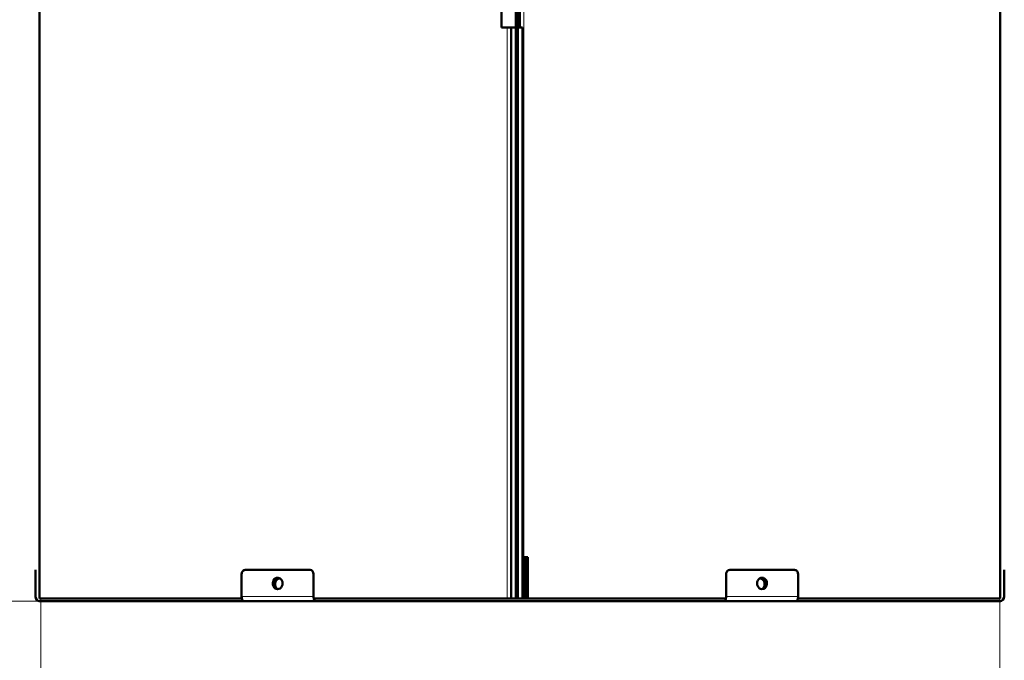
# Model space of a CAD drawing. Header units: millimetres. Extents: x 5 to 414, y 5 to 290.
# Tile 35 of 83: x 201 to 249, y 108 to 138. Entities that reach past the tile are written whole.
import ezdxf

# ---------------------------------------------------------------- set-up
doc = ezdxf.new("R2010")
doc.units = ezdxf.units.MM
doc.layers.add('1', color=7, linetype='Continuous', true_color=0xffffff)
doc.styles.add('Arial', font='Arial')
doc.dimstyles.new('DIMSTYLE_BRK_4', dxfattribs={"dimtxt": 0.18, "dimasz": 0.18, "dimexe": 0.18, "dimexo": 0.0625, "dimgap": 0.09, "dimtad": 0, "dimtih": 1, "dimtoh": 1, "dimdec": 4, "dimzin": 0, "dimdsep": 46, "dimtxsty": 'Standard', "dimcen": 0.09, "dimadec": 0, "dimazin": 0, "dimtfac": 1, "dimtdec": 4, "dimtofl": 0, "dimtmove": 0, "dimatfit": 3, "dimfxl": 1, "dimtolj": 1, "dimtzin": 0, "dimarcsym": 0})
doc.dimstyles.get("Standard").update_dxf_attribs({"dimtxt": 0.18, "dimasz": 0.18, "dimexe": 0.18, "dimexo": 0.0625, "dimgap": 0.09, "dimtad": 0, "dimtih": 1, "dimtoh": 1, "dimdec": 4, "dimzin": 0, "dimdsep": 46, "dimtxsty": 'Standard', "dimcen": 0.09, "dimadec": 0, "dimazin": 0, "dimtfac": 1, "dimtdec": 4, "dimtofl": 0, "dimtmove": 0, "dimatfit": 3, "dimfxl": 1, "dimtolj": 1, "dimtzin": 0, "dimarcsym": 0})

# ---------------------------------------------------------------- blocks, each defined once
blk = doc.blocks.new('_U5')
at = {"layer": '1', "color": 92, "linetype": 'Continuous', "lineweight": 13}
for p, q in [((187.284692, 205.48414), (175.827831, 205.48414)), ((202.807705, 205.48414), (190.284692, 205.48414)), ((177.827831, 201.98414), (177.827831, 113.86414)), ((202.450841, 110.36414), (175.827831, 110.36414))]:
    blk.add_line(p, q, dxfattribs=at)
at = {"layer": '1', "color": 92}
for points in [[(178.411165, 201.98414), (177.244498, 201.98414), (177.827831, 205.48414)], [(177.244498, 113.86414), (178.411165, 113.86414), (177.827831, 110.36414)]]:
    blk.add_solid(points, dxfattribs=at)
at = {"layer": 'Defpoints', "color": 0}
for p in [(202.807705, 205.48414), (177.827831, 110.36414), (202.450841, 110.36414)]:
    blk.add_point(p, dxfattribs=at)
at = {"layer": '1', "color": 1, "lineweight": 13, "insert": (173.264831, 157.92414), "char_height": 3, "attachment_point": 2, "rotation": 90, "style": 'Arial'}
blk.add_mtext('\\A1;951', dxfattribs=at)
blk = doc.blocks.new('_U8')
at = {"layer": '1', "color": 92, "lineweight": 13}
for p, q in [((202.450841, 110.48414), (202.477566, 98.146939)), ((248.614286, 110.58414), (248.641011, 98.246939)), ((202.473234, 100.146934), (248.636679, 100.246934))]:
    blk.add_line(p, q, dxfattribs=at)
at = {"layer": '1', "color": 92, "lineweight": 18}
for points in [[(202.473234, 100.146934), (205.971191, 101.092336), (205.975261, 99.216696)], [(248.636679, 100.246934), (245.138722, 99.301533), (245.134652, 101.177173)]]:
    blk.add_solid(points, dxfattribs=at)
at = {"layer": '1', "color": 1, "linetype": 'Continuous', "lineweight": 13, "char_height": 3, "attachment_point": 7, "rotation": 0.1241148, "line_spacing_factor": 0.824923, "style": 'Arial'}
for s, insert in [('\\fArial|b0|i0;%%c', (220.735948, 101.528572)), ('\\fArial|b0|i0;\\W1.0000;462', (223.994253, 101.53563))]:
    blk.add_mtext(s, dxfattribs=dict(at, insert=insert))

msp = doc.modelspace()

# ---------------------------------------------------------------- linework, layer by layer
at = {"layer": '1', "color": 7, "linetype": 'Continuous', "lineweight": 50}
for p, q in [((225.39429, 112.48414), (225.39429, 140.78414)), ((224.63429, 137.98414), (224.63429, 139.48414)), ((225.31703, 112.48414), (225.31703, 139.48414)), ((225.51429, 139.48411), (225.51429, 137.98377)), ((202.39429, 138.73414), (202.39429, 111.45914)), ((248.63429, 111.45914), (248.63429, 138.73414)), ((224.8996, 137.98414), (224.63429, 137.98414)), ((225.09429, 137.98414), (224.8996, 137.98414)), ((225.31429, 137.98414), (225.09429, 137.98414)), ((225.09429, 110.48414), (225.09429, 137.98414)), ((225.31429, 110.48414), (225.31429, 137.98414)), ((225.41429, 137.98414), (225.41429, 110.48414)), ((225.63429, 137.98414), (225.41429, 137.98414)), ((225.63429, 110.48414), (225.63429, 137.98414)), ((225.41429, 112.48414), (225.316, 112.48414)), ((225.39429, 110.48414), (225.39429, 112.48434)), ((225.63428, 112.48414), (225.71257, 112.48414)), ((225.71257, 112.48414), (225.89429, 112.48414)), ((225.71429, 110.48414), (225.71429, 112.48434)), ((225.81429, 110.48414), (225.81429, 112.48434)), ((225.89429, 112.48414), (225.89429, 110.48414)), ((202.19429, 111.86414), (202.19429, 111.66414)), ((215.41313, 111.86414), (212.29544, 111.86414)), ((238.73313, 111.86414), (235.61544, 111.86414)), ((248.83429, 111.86414), (248.83429, 111.66414)), ((202.19429, 110.58414), (202.19429, 111.66414)), ((202.39434, 111.45914), (202.39429, 111.45914)), ((212.12224, 111.66414), (212.12224, 110.58414)), ((213.91101, 111.45914), (213.96245, 111.45914)), ((215.58634, 110.58414), (215.58634, 111.66414)), ((235.44224, 111.66414), (235.44224, 110.58414)), ((237.06612, 111.45914), (237.11756, 111.45914)), ((238.90634, 111.66414), (238.90634, 110.58414)), ((248.63423, 111.45914), (248.63429, 111.45914)), ((248.83429, 111.66414), (248.83429, 110.58414)), ((202.39429, 110.90914), (202.39429, 110.48414)), ((202.39429, 110.90914), (202.39434, 110.90914)), ((248.63429, 110.90914), (248.63423, 110.90914)), ((248.63429, 110.48414), (248.63429, 110.90914)), ((202.41429, 110.48414), (202.39429, 110.48414)), ((202.41429, 110.48414), (202.45084, 110.48414)), ((202.45084, 110.48414), (212.13414, 110.48414)), ((215.71406, 110.48414), (215.59762, 110.48414)), ((215.59831, 110.48414), (215.69634, 110.48414)), ((215.69634, 110.48414), (215.71462, 110.48414)), ((215.71462, 110.48414), (225.09438, 110.48414)), ((224.8996, 110.48414), (225.09429, 110.48414)), ((225.09429, 110.48414), (225.31429, 110.48414)), ((225.31444, 110.48414), (225.39444, 110.48414)), ((225.63429, 110.48414), (225.41429, 110.48414)), ((225.61421, 110.48414), (235.31396, 110.48414)), ((235.31396, 110.48414), (235.33224, 110.48414)), ((235.31481, 110.48414), (235.43024, 110.48414)), ((235.33224, 110.48414), (235.43026, 110.48414)), ((238.89443, 110.48414), (248.57773, 110.48414)), ((248.57773, 110.48414), (248.61429, 110.48414)), ((248.6143, 110.48414), (248.63429, 110.48414)), ((202.36429, 110.36414), (202.41429, 110.36414)), ((202.45084, 110.36414), (202.41429, 110.36414)), ((212.25051, 110.36414), (202.45084, 110.36414)), ((212.23224, 110.36414), (212.64733, 110.36414)), ((215.28124, 110.36414), (212.64733, 110.36414)), ((215.28124, 110.36414), (215.69634, 110.36414)), ((215.71462, 110.36414), (215.69634, 110.36414)), ((235.31396, 110.36414), (215.71462, 110.36414)), ((235.33224, 110.36414), (235.31396, 110.36414)), ((235.33224, 110.36414), (235.74733, 110.36414)), ((238.38124, 110.36414), (235.74733, 110.36414)), ((238.38124, 110.36414), (238.79634, 110.36414)), ((248.57773, 110.36414), (238.77806, 110.36414)), ((248.61429, 110.36414), (248.57773, 110.36414)), ((248.66429, 110.36414), (248.61429, 110.36414))]:
    msp.add_line(p, q, dxfattribs=at)
at = {"layer": '1', "color": 2, "linetype": 'Continuous', "lineweight": 13}
for p, q in [((225.71257, 112.48414), (225.71257, 139.48414)), ((224.8996, 110.48414), (224.8996, 137.98414)), ((212.12224, 110.58414), (215.58634, 110.58414)), ((235.44224, 110.58414), (238.90634, 110.58414))]:
    msp.add_line(p, q, dxfattribs=at)
at = {"layer": '1', "color": 7, "linetype": 'Continuous', "lineweight": 50}
for centre, start, end in [((202.41429, 110.58414), 180, 270), ((248.61429, 110.58414), 270, 0)]:
    msp.add_arc(centre, 0.22, start, end, dxfattribs=at)
for centre, major_axis, ratio, start_param, end_param in [((212.29544, 111.66414), (0, -0.2), 0.866025, 3.14159265, 4.71238898), ((215.41313, 111.66414), (0, -0.2), 0.866025, 1.57079633, 3.14159265), ((235.61544, 111.66414), (0, 0.2), 0.866025, 0, 1.57079633), ((238.73313, 111.66414), (0, 0.2), 0.866025, 4.71238898, 6.28318531), ((213.85429, 111.21414), (0, 0.275), 0.866025, 4.97382258, 8.11541523), ((237.17429, 111.21414), (0, -0.275), 0.866025, 1.83222992, 4.97382258), ((213.85429, 111.21414), (0, 0.275), 0.866025, 1.83222992, 4.97382258), ((237.17429, 111.21414), (0, -0.275), 0.866025, 4.97382258, 8.11541523), ((212.23224, 110.58414), (0, 0.22), 0.5, 1.57079633, 3.14159265), ((215.69634, 110.58414), (0, -0.22), 0.5, 4.71238898, 6.28318531), ((235.33224, 110.58414), (0, 0.22), 0.5, 3.14159265, 4.71238898), ((238.79634, 110.58414), (0, 0.22), 0.5, 3.14159265, 4.71238898)]:
    msp.add_ellipse(centre, major_axis=major_axis, ratio=ratio, start_param=start_param, end_param=end_param, dxfattribs=at)
for points, knots in [([(202.39434, 111.45914), (202.39436, 111.45914), (202.39438, 111.45869), (202.39443, 111.45735), (202.39445, 111.45679), (202.39448, 111.45545), (202.3945, 111.45468), (202.39456, 111.45203), (202.39465, 111.44766), (202.39475, 111.44161), (202.39484, 111.43643), (202.39487, 111.43459), (202.39492, 111.4307), (202.39496, 111.42866), (202.39505, 111.42227), (202.39518, 111.41302), (202.39531, 111.40235), (202.39541, 111.3938), (202.39546, 111.38939), (202.39551, 111.38477), (202.39555, 111.38165), (202.39556, 111.38006), (202.39565, 111.37203), (202.39578, 111.35866), (202.39597, 111.33707), (202.3961, 111.31973), (202.39616, 111.30969), (202.39619, 111.30564), (202.3962, 111.3036), (202.39624, 111.29745), (202.39626, 111.29332), (202.39633, 111.28084), (202.39641, 111.26394), (202.39647, 111.24655), (202.39651, 111.23333), (202.39653, 111.22667), (202.39654, 111.21994), (202.39655, 111.21543), (202.39655, 111.21318), (202.39656, 111.20191), (202.39658, 111.18393), (202.39656, 111.1571), (202.39652, 111.13931), (202.39648, 111.126), (202.39647, 111.12156), (202.39644, 111.11278), (202.39642, 111.10844), (202.39637, 111.09553), (202.39629, 111.07865), (202.39619, 111.06244), (202.39611, 111.05054), (202.39608, 111.04661), (202.39604, 111.04078), (202.39602, 111.03885), (202.39599, 111.03502), (202.39598, 111.03312), (202.3959, 111.02373), (202.39578, 111.0093), (202.39558, 110.9894), (202.39544, 110.9773), (202.39536, 110.97011), (202.39534, 110.96869), (202.39531, 110.9659), (202.39526, 110.96179), (202.39521, 110.95791), (202.39511, 110.95043), (202.39498, 110.94122), (202.39486, 110.93354), (202.39478, 110.92837), (202.39475, 110.92674), (202.39471, 110.92445), (202.3947, 110.92371), (202.39467, 110.92229), (202.39466, 110.92161), (202.3946, 110.91834), (202.39451, 110.91398), (202.39444, 110.91135), (202.39438, 110.90959), (202.39436, 110.90914), (202.39434, 110.90914)], [0, 0, 0, 0, 0.03125, 0.03125, 0.046875, 0.046875, 0.0625, 0.0625, 0.09375, 0.125, 0.125, 0.140625, 0.140625, 0.15625, 0.15625, 0.1875, 0.21875, 0.21875, 0.234375, 0.2421875, 0.2421875, 0.25, 0.25, 0.28125, 0.3125, 0.34375, 0.3515625, 0.3515625, 0.359375, 0.359375, 0.375, 0.375, 0.40625, 0.4375, 0.4375, 0.453125, 0.4609375, 0.4609375, 0.46875, 0.46875, 0.5, 0.53125, 0.5625, 0.5625, 0.578125, 0.578125, 0.59375, 0.59375, 0.625, 0.65625, 0.65625, 0.671875, 0.671875, 0.6796875, 0.6796875, 0.6875, 0.6875, 0.71875, 0.75, 0.78125, 0.78125, 0.7890625, 0.7890625, 0.796875, 0.8125, 0.8125, 0.84375, 0.875, 0.875, 0.890625, 0.890625, 0.8984375, 0.8984375, 0.90625, 0.90625, 0.9375, 0.96875, 0.96875, 1, 1, 1, 1]), ([(213.78006, 110.95476), (213.77969, 110.95504), (213.7729, 110.96029), (213.76634, 110.96594), (213.75738, 110.97449), (213.75298, 110.9789), (213.74871, 110.98351), (213.74588, 110.98664), (213.74449, 110.98822), (213.73759, 110.99625), (213.72719, 111.00962), (213.71344, 111.03121), (213.7045, 111.04855), (213.70003, 111.05859), (213.69828, 111.06264), (213.69742, 111.06468), (213.69493, 111.07083), (213.69336, 111.07496), (213.68892, 111.08745), (213.68374, 111.10434), (213.68001, 111.12173), (213.67775, 111.13495), (213.67676, 111.14161), (213.67597, 111.14834), (213.6755, 111.15285), (213.67528, 111.1551), (213.67434, 111.16637), (213.67359, 111.18435), (213.67474, 111.21118), (213.677, 111.22897), (213.67928, 111.24228), (213.68014, 111.24672), (213.68203, 111.2555), (213.68307, 111.25984), (213.68644, 111.27275), (213.69164, 111.28963), (213.69823, 111.30584), (213.7037, 111.31774), (213.70561, 111.32167), (213.70861, 111.3275), (213.70964, 111.32943), (213.71173, 111.33326), (213.71279, 111.33516), (213.71819, 111.34455), (213.72742, 111.35898), (213.74294, 111.37888), (213.75443, 111.39098), (213.76197, 111.39817), (213.7635, 111.39959), (213.76658, 111.40238), (213.77123, 111.40649), (213.77599, 111.41037), (213.78565, 111.41785), (213.7989, 111.42706), (213.81288, 111.43474), (213.82366, 111.43991), (213.8273, 111.44154), (213.83282, 111.44383), (213.83468, 111.44457), (213.83839, 111.44599), (213.84025, 111.44667), (213.84957, 111.44994), (213.86462, 111.4543), (213.87993, 111.45693), (213.89537, 111.45869), (213.90316, 111.45914), (213.91101, 111.45914)], [0, 0, 0, 0, 0.00220666, 0.04058333, 0.04058333, 0.05977166, 0.06936583, 0.06936583, 0.07895999, 0.07895999, 0.11733666, 0.15571333, 0.19408999, 0.20368416, 0.20368416, 0.21327833, 0.21327833, 0.23246666, 0.23246666, 0.27084333, 0.30921999, 0.30921999, 0.32840833, 0.33800249, 0.33800249, 0.34759666, 0.34759666, 0.38597333, 0.42435, 0.46272666, 0.46272666, 0.481915, 0.481915, 0.50110333, 0.50110333, 0.53948, 0.57785666, 0.57785666, 0.597045, 0.597045, 0.60663916, 0.60663916, 0.61623333, 0.61623333, 0.65461, 0.69298666, 0.73136333, 0.73136333, 0.7409575, 0.7409575, 0.75055166, 0.76974, 0.76974, 0.80811667, 0.84649333, 0.84649333, 0.86568167, 0.86568167, 0.87527583, 0.87527583, 0.88487, 0.88487, 0.92324667, 0.96162333, 0.96162333, 1, 1, 1, 1]), ([(213.97101, 111.45914), (213.96316, 111.45914), (213.95532, 111.45869), (213.94361, 111.45735), (213.93972, 111.45679), (213.93201, 111.45545), (213.92818, 111.45468), (213.91677, 111.45203), (213.90177, 111.44766), (213.88718, 111.44161), (213.8764, 111.43643), (213.87284, 111.43459), (213.86576, 111.4307), (213.86228, 111.42866), (213.852, 111.42227), (213.83874, 111.41302), (213.82635, 111.40235), (213.81738, 111.3938), (213.81298, 111.38939), (213.80871, 111.38477), (213.80589, 111.38165), (213.80449, 111.38006), (213.79759, 111.37203), (213.78719, 111.35866), (213.77344, 111.33707), (213.76451, 111.31973), (213.76003, 111.30969), (213.75828, 111.30564), (213.75743, 111.3036), (213.75493, 111.29745), (213.75336, 111.29332), (213.74893, 111.28084), (213.74375, 111.26394), (213.74001, 111.24655), (213.73775, 111.23333), (213.73676, 111.22667), (213.73598, 111.21994), (213.7355, 111.21543), (213.73529, 111.21318), (213.73434, 111.20191), (213.7336, 111.18393), (213.73474, 111.1571), (213.73701, 111.13931), (213.73928, 111.126), (213.74014, 111.12156), (213.74204, 111.11278), (213.74307, 111.10844), (213.74644, 111.09553), (213.75164, 111.07865), (213.75823, 111.06244), (213.7637, 111.05054), (213.76562, 111.04661), (213.76862, 111.04078), (213.76964, 111.03885), (213.77173, 111.03502), (213.77279, 111.03312), (213.7782, 111.02373), (213.78742, 111.0093), (213.80295, 110.9894), (213.81443, 110.9773), (213.82197, 110.97011), (213.8235, 110.96869), (213.82658, 110.9659), (213.83123, 110.96179), (213.83599, 110.95791), (213.84565, 110.95043), (213.85265, 110.94556), (213.85986, 110.94112), (213.86025, 110.94089)], [0, 0, 0, 0, 0.03695901, 0.03695901, 0.05543852, 0.05543852, 0.07391802, 0.07391802, 0.11087704, 0.14783605, 0.14783605, 0.16631556, 0.16631556, 0.18479506, 0.18479506, 0.22175407, 0.25871309, 0.25871309, 0.27719259, 0.28643235, 0.28643235, 0.2956721, 0.2956721, 0.33263111, 0.36959012, 0.40654914, 0.41578889, 0.41578889, 0.42502864, 0.42502864, 0.44350815, 0.44350815, 0.48046716, 0.51742617, 0.51742617, 0.53590568, 0.54514543, 0.54514543, 0.55438519, 0.55438519, 0.5913442, 0.62830321, 0.66526222, 0.66526222, 0.68374173, 0.68374173, 0.70222124, 0.70222124, 0.73918025, 0.77613926, 0.77613926, 0.79461877, 0.79461877, 0.80385852, 0.80385852, 0.81309827, 0.81309827, 0.85005729, 0.8870163, 0.92397531, 0.92397531, 0.93321506, 0.93321506, 0.94245482, 0.96093432, 0.96093432, 0.99789334, 1, 1, 1, 1]), ([(237.16885, 110.94121), (237.16914, 110.94139), (237.16943, 110.94157), (237.17658, 110.94601), (237.18984, 110.95526), (237.20223, 110.96594), (237.21119, 110.97449), (237.21559, 110.9789), (237.21986, 110.98351), (237.22268, 110.98664), (237.22408, 110.98822), (237.23098, 110.99625), (237.24138, 111.00962), (237.25513, 111.03121), (237.26407, 111.04855), (237.26854, 111.05859), (237.27029, 111.06264), (237.27115, 111.06468), (237.27364, 111.07083), (237.27521, 111.07496), (237.27964, 111.08745), (237.28482, 111.10434), (237.28856, 111.12173), (237.29082, 111.13495), (237.29181, 111.14161), (237.29259, 111.14834), (237.29307, 111.15285), (237.29328, 111.1551), (237.29423, 111.16637), (237.29497, 111.18435), (237.29383, 111.21118), (237.29157, 111.22897), (237.28929, 111.24228), (237.28843, 111.24672), (237.28654, 111.2555), (237.2855, 111.25984), (237.28213, 111.27275), (237.27693, 111.28963), (237.27034, 111.30584), (237.26487, 111.31774), (237.26296, 111.32167), (237.25995, 111.3275), (237.25893, 111.32943), (237.25684, 111.33326), (237.25578, 111.33516), (237.25038, 111.34455), (237.24115, 111.35898), (237.22563, 111.37888), (237.21414, 111.39098), (237.2066, 111.39817), (237.20507, 111.39959), (237.20199, 111.40238), (237.19734, 111.40649), (237.19258, 111.41037), (237.18292, 111.41785), (237.16967, 111.42706), (237.15569, 111.43474), (237.14491, 111.43991), (237.14128, 111.44154), (237.13575, 111.44383), (237.13389, 111.44457), (237.13018, 111.44599), (237.12832, 111.44667), (237.119, 111.44994), (237.10396, 111.4543), (237.08865, 111.45693), (237.0732, 111.45869), (237.06542, 111.45914), (237.05756, 111.45914)], [0, 0, 0, 0, 0.0015716, 0.0015716, 0.03855043, 0.07552926, 0.07552926, 0.09401868, 0.10326338, 0.10326338, 0.11250809, 0.11250809, 0.14948692, 0.18646575, 0.22344458, 0.23268929, 0.23268929, 0.24193399, 0.24193399, 0.26042341, 0.26042341, 0.29740224, 0.33438107, 0.33438107, 0.35287048, 0.36211519, 0.36211519, 0.3713599, 0.3713599, 0.40833873, 0.44531756, 0.48229639, 0.48229639, 0.5007858, 0.5007858, 0.51927522, 0.51927522, 0.55625405, 0.59323287, 0.59323287, 0.61172229, 0.61172229, 0.620967, 0.620967, 0.6302117, 0.6302117, 0.66719053, 0.70416936, 0.74114819, 0.74114819, 0.7503929, 0.7503929, 0.75963761, 0.77812702, 0.77812702, 0.81510585, 0.85208468, 0.85208468, 0.8705741, 0.8705741, 0.8798188, 0.8798188, 0.88906351, 0.88906351, 0.92604234, 0.96302117, 0.96302117, 1, 1, 1, 1]), ([(237.11756, 111.45914), (237.12542, 111.45914), (237.13325, 111.45869), (237.14497, 111.45735), (237.14885, 111.45679), (237.15657, 111.45545), (237.1604, 111.45468), (237.17181, 111.45203), (237.18681, 111.44766), (237.20139, 111.44161), (237.21217, 111.43643), (237.21574, 111.43459), (237.22281, 111.4307), (237.2263, 111.42866), (237.23658, 111.42227), (237.24984, 111.41302), (237.26223, 111.40235), (237.27119, 111.3938), (237.27559, 111.38939), (237.27987, 111.38477), (237.28269, 111.38165), (237.28409, 111.38006), (237.29098, 111.37203), (237.30138, 111.35866), (237.31514, 111.33707), (237.32407, 111.31973), (237.32855, 111.30969), (237.3303, 111.30564), (237.33115, 111.3036), (237.33365, 111.29745), (237.33522, 111.29332), (237.33965, 111.28084), (237.34483, 111.26394), (237.34857, 111.24655), (237.35082, 111.23333), (237.35182, 111.22667), (237.3526, 111.21994), (237.35308, 111.21543), (237.35329, 111.21318), (237.35424, 111.20191), (237.35498, 111.18393), (237.35384, 111.1571), (237.35157, 111.13931), (237.34929, 111.126), (237.34844, 111.12156), (237.34654, 111.11278), (237.34551, 111.10844), (237.34213, 111.09553), (237.33693, 111.07865), (237.33034, 111.06244), (237.32487, 111.05054), (237.32296, 111.04661), (237.31996, 111.04078), (237.31893, 111.03885), (237.31685, 111.03502), (237.31578, 111.03312), (237.31038, 111.02373), (237.30116, 111.0093), (237.28563, 110.9894), (237.27415, 110.9773), (237.2666, 110.97011), (237.26507, 110.96869), (237.262, 110.9659), (237.25734, 110.96179), (237.25258, 110.95791), (237.24586, 110.9527), (237.2423, 110.9501), (237.23868, 110.94761)], [0, 0, 0, 0, 0.03767259, 0.03767259, 0.05650888, 0.05650888, 0.07534518, 0.07534518, 0.11301776, 0.15069035, 0.15069035, 0.16952664, 0.16952664, 0.18836294, 0.18836294, 0.22603553, 0.26370811, 0.26370811, 0.28254441, 0.29196255, 0.29196255, 0.3013807, 0.3013807, 0.33905329, 0.37672588, 0.41439846, 0.42381661, 0.42381661, 0.43323476, 0.43323476, 0.45207105, 0.45207105, 0.48974364, 0.52741623, 0.52741623, 0.54625252, 0.55567067, 0.55567067, 0.56508881, 0.56508881, 0.6027614, 0.64043399, 0.67810658, 0.67810658, 0.69694287, 0.69694287, 0.71577916, 0.71577916, 0.75345175, 0.79112434, 0.79112434, 0.80996063, 0.80996063, 0.81937878, 0.81937878, 0.82879693, 0.82879693, 0.86646951, 0.9041421, 0.94181469, 0.94181469, 0.95123284, 0.95123284, 0.96065098, 0.97948728, 0.97948728, 1, 1, 1, 1]), ([(248.63423, 110.90914), (248.63421, 110.90914), (248.63419, 110.90959), (248.63414, 110.91094), (248.63413, 110.9115), (248.63409, 110.91283), (248.63407, 110.9136), (248.63401, 110.91625), (248.63392, 110.92062), (248.63382, 110.92667), (248.63374, 110.93185), (248.63371, 110.93369), (248.63365, 110.93758), (248.63362, 110.93962), (248.63352, 110.94601), (248.6334, 110.95526), (248.63326, 110.96594), (248.63316, 110.97449), (248.63311, 110.9789), (248.63306, 110.98351), (248.63303, 110.98664), (248.63301, 110.98822), (248.63292, 110.99625), (248.63279, 111.00962), (248.6326, 111.03121), (248.63247, 111.04855), (248.63241, 111.05859), (248.63238, 111.06264), (248.63237, 111.06468), (248.63233, 111.07083), (248.63231, 111.07496), (248.63224, 111.08745), (248.63216, 111.10434), (248.6321, 111.12173), (248.63206, 111.13495), (248.63205, 111.14161), (248.63203, 111.14834), (248.63203, 111.15285), (248.63202, 111.1551), (248.63201, 111.16637), (248.632, 111.18435), (248.63201, 111.21118), (248.63205, 111.22897), (248.63209, 111.24228), (248.6321, 111.24672), (248.63213, 111.2555), (248.63215, 111.25984), (248.6322, 111.27275), (248.63228, 111.28963), (248.63238, 111.30584), (248.63246, 111.31774), (248.63249, 111.32167), (248.63253, 111.3275), (248.63255, 111.32943), (248.63258, 111.33326), (248.63259, 111.33516), (248.63267, 111.34455), (248.63279, 111.35898), (248.63299, 111.37888), (248.63313, 111.39098), (248.63321, 111.39817), (248.63323, 111.39959), (248.63326, 111.40238), (248.63332, 111.40649), (248.63337, 111.41037), (248.63346, 111.41785), (248.63359, 111.42706), (248.63371, 111.43474), (248.63379, 111.43991), (248.63382, 111.44154), (248.63386, 111.44383), (248.63387, 111.44457), (248.6339, 111.44599), (248.63391, 111.44667), (248.63397, 111.44994), (248.63406, 111.4543), (248.63413, 111.45693), (248.63419, 111.45869), (248.63421, 111.45914), (248.63423, 111.45914)], [0, 0, 0, 0, 0.03125, 0.03125, 0.046875, 0.046875, 0.0625, 0.0625, 0.09375, 0.125, 0.125, 0.140625, 0.140625, 0.15625, 0.15625, 0.1875, 0.21875, 0.21875, 0.234375, 0.2421875, 0.2421875, 0.25, 0.25, 0.28125, 0.3125, 0.34375, 0.3515625, 0.3515625, 0.359375, 0.359375, 0.375, 0.375, 0.40625, 0.4375, 0.4375, 0.453125, 0.4609375, 0.4609375, 0.46875, 0.46875, 0.5, 0.53125, 0.5625, 0.5625, 0.578125, 0.578125, 0.59375, 0.59375, 0.625, 0.65625, 0.65625, 0.671875, 0.671875, 0.6796875, 0.6796875, 0.6875, 0.6875, 0.71875, 0.75, 0.78125, 0.78125, 0.7890625, 0.7890625, 0.796875, 0.8125, 0.8125, 0.84375, 0.875, 0.875, 0.890625, 0.890625, 0.8984375, 0.8984375, 0.90625, 0.90625, 0.9375, 0.96875, 0.96875, 1, 1, 1, 1]), ([(212.64733, 110.36414), (212.75278, 110.36414), (212.8588, 110.36461), (213.01868, 110.36554), (213.07212, 110.3659), (213.17926, 110.36662), (213.23296, 110.367), (213.39448, 110.36808), (213.5027, 110.36874), (213.72021, 110.36965), (213.82951, 110.3699), (213.99427, 110.3699), (214.04933, 110.36984), (214.15969, 110.3696), (214.21499, 110.36942), (214.38127, 110.36874), (214.4926, 110.36808), (214.71625, 110.36664), (214.82856, 110.36585), (215.05417, 110.36461), (215.16746, 110.36414), (215.28124, 110.36414)], [0, 0, 0, 0, 0.125, 0.125, 0.1875, 0.1875, 0.25, 0.25, 0.375, 0.375, 0.5, 0.5, 0.5625, 0.5625, 0.625, 0.625, 0.75, 0.75, 0.875, 0.875, 1, 1, 1, 1]), ([(235.74733, 110.36414), (235.86111, 110.36414), (235.97442, 110.36461), (236.14368, 110.36554), (236.19998, 110.3659), (236.31233, 110.36662), (236.36838, 110.367), (236.53615, 110.36808), (236.64749, 110.36874), (236.86917, 110.36965), (236.97951, 110.3699), (237.14427, 110.3699), (237.19907, 110.36984), (237.30839, 110.3696), (237.36291, 110.36942), (237.52605, 110.36874), (237.63426, 110.36808), (237.84958, 110.36664), (237.95668, 110.36585), (238.16979, 110.36461), (238.27579, 110.36414), (238.38124, 110.36414)], [0, 0, 0, 0, 0.125, 0.125, 0.1875, 0.1875, 0.25, 0.25, 0.375, 0.375, 0.5, 0.5, 0.5625, 0.5625, 0.625, 0.625, 0.75, 0.75, 0.875, 0.875, 1, 1, 1, 1])]:
    msp.add_open_spline(points, degree=3, knots=knots, dxfattribs=at)

# ---------------------------------------------------------------- dimensions: what is measured, and where the dimension line sits
at = {"layer": '1', "color": 1, "linetype": 'Continuous', "lineweight": 13}
for base, p1, p2, angle, dimstyle, override, picture, middle in [((177.82783, 110.36414), (202.8077, 205.48414), (202.45084, 110.36414), 90, 'DIMSTYLE_BRK_4', {"dimtxt": 3, "dimasz": 3.5, "dimexe": 2, "dimexo": 0, "dimgap": 1.5, "dimtad": 1, "dimtih": 0, "dimtoh": 0, "dimdec": 0, "dimlfac": 10, "dimzin": 8, "dimdsep": 44, "dimlunit": 2, "dimtxsty": 'Arial', "dimsah": 1, "dimse1": 0, "dimse2": 0, "dimsd1": 0, "dimsd2": 0, "dimclrd": 92, "dimclre": 92, "dimclrt": 1, "dimtol": 0, "dimtm": -0.1, "dimtfac": 0.5, "dimtdec": 3, "dimtofl": 1, "dimtmove": 0, "dimtzin": 8, "dimlwd": 13, "dimlwe": 13}, '_U5', (177.82783, 157.92414)), ((248.63668, 100.24693), (202.45084, 110.48414), (248.61429, 110.58414), 0.124115, 'Standard', {"dimtxt": 3, "dimasz": 3.5, "dimexe": 2, "dimexo": 0, "dimgap": 1.5, "dimtad": 1, "dimtih": 0, "dimtoh": 0, "dimdec": 0, "dimlfac": 10, "dimzin": 8, "dimdsep": 44, "dimlunit": 2, "dimpost": '%%c<>', "dimtxsty": 'Arial', "dimsah": 1, "dimse1": 0, "dimse2": 0, "dimsd1": 0, "dimsd2": 0, "dimclrd": 92, "dimclre": 92, "dimclrt": 1, "dimtol": 0, "dimtm": -0.1, "dimtfac": 0.5, "dimtdec": 3, "dimtofl": 1, "dimtmove": 0, "dimtzin": 8, "dimlwd": 13, "dimlwe": 13}, '_U8', (225.55496, 100.19693))]:
    dim = msp.add_linear_dim(base=base, p1=p1, p2=p2, angle=angle, dimstyle=dimstyle, override=override, dxfattribs=at)
    dim.commit()
    dim.dimension.update_dxf_attribs({"geometry": picture, "text_midpoint": middle, "dimtype": 160})

doc.saveas('drawing.dxf')
